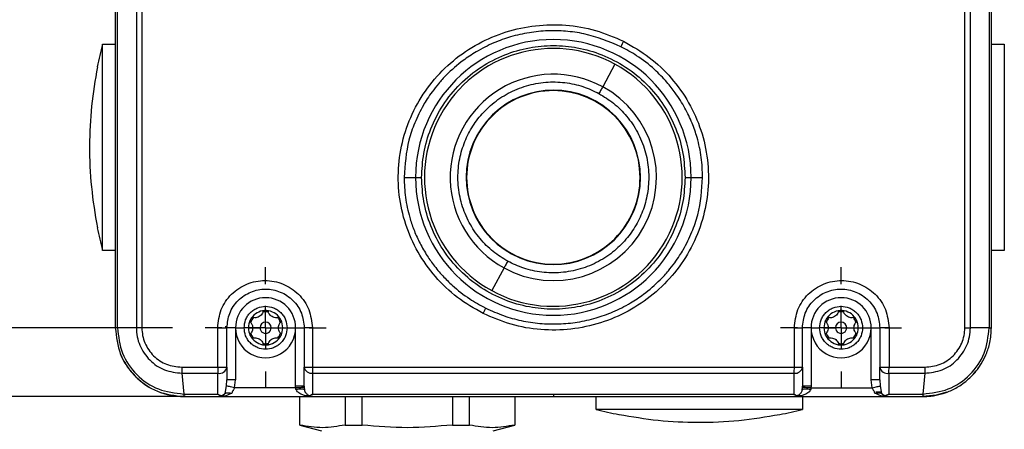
# Model space of a CAD drawing. Header units: millimetres. Extents: x 19 to 819, y 19 to 629.
# Tile 4 of 27: x 117 to 232, y 357 to 405. Entities that reach past the tile are written whole.
import ezdxf

# ---------------------------------------------------------------- set-up
doc = ezdxf.new("R2010")
doc.units = ezdxf.units.MM
doc.header["$LTSCALE"] = 3
doc.linetypes.add('CENTERX2', pattern=[20.32, 12.7, -2.54, 2.54, -2.54])
doc.layers.add('CENTER', color=40, linetype='CENTERX2')
doc.layers.add('DIMENSIONS', color=140, linetype='Continuous', lineweight=25)
doc.styles.add('SLDTEXTSTYLE0', font='TXT', dxfattribs={"width": 0.7})
doc.dimstyles.new('SLDDIMSTYLE1', dxfattribs={"dimtxt": 6.474023, "dimasz": 9.906, "dimexe": 0, "dimexo": 0.0625, "dimgap": 1.618506, "dimtad": 0, "dimtih": 1, "dimtoh": 1, "dimrnd": 1e-09, "dimzin": 4, "dimdsep": 46, "dimtxsty": 'SLDTEXTSTYLE0', "dimsah": 1, "dimcen": 0.09, "dimadec": 0, "dimazin": 1, "dimtfac": 1, "dimtofl": 0, "dimtmove": 0, "dimatfit": 3, "dimfxl": 0, "dimfrac": 2, "dimtolj": 1, "dimtzin": 12, "dimarcsym": 0})
doc.dimstyles.new('SLDDIMSTYLE2', dxfattribs={"dimtxt": 6.474023, "dimasz": 9.906, "dimexe": 0, "dimexo": 0.0625, "dimgap": 1.618506, "dimtad": 0, "dimtih": 1, "dimtoh": 1, "dimrnd": 1e-09, "dimzin": 4, "dimdsep": 46, "dimtxsty": 'SLDTEXTSTYLE0', "dimsah": 1, "dimcen": 0.09, "dimadec": 0, "dimazin": 1, "dimtfac": 1, "dimtmove": 0, "dimatfit": 0, "dimfxl": 0, "dimfrac": 2, "dimtolj": 1, "dimtzin": 12, "dimarcsym": 0})

# ---------------------------------------------------------------- blocks, each defined once
blk = doc.blocks.new('_D_1')
at = {"layer": 'DIMENSIONS'}
for p, q in [((135, 464.68), (88.3, 464.68)), ((97.83, 464.68), (97.83, 418.45)), ((88.21, 406.71), (86.04, 406.71)), ((86.04, 406.71), (86.04, 396.42)), ((107.45, 406.71), (109.62, 406.71)), ((109.62, 406.71), (109.62, 396.42)), ((86.04, 396.42), (88.21, 396.42)), ((109.62, 396.42), (107.45, 396.42)), ((97.83, 368.68), (97.83, 394.98)), ((135, 368.68), (88.3, 368.68))]:
    blk.add_line(p, q, dxfattribs=at)
for points in [[(97.83, 464.68), (96.3, 454.77), (99.35, 454.77)], [(97.83, 368.68), (99.35, 378.59), (96.3, 378.59)]]:
    blk.add_solid(points, dxfattribs=at)
at = {"layer": 'DIMENSIONS', "char_height": 6.35, "attachment_point": 1, "style": 'SLDTEXTSTYLE0'}
for s, insert in [('96.0', (88.21, 416.35)), ('3.78', (88.21, 404.61))]:
    blk.add_mtext(s, dxfattribs=dict(at, insert=insert))
blk = doc.blocks.new('_D_2')
at = {"layer": 'DIMENSIONS'}
for p, q in [((136.54, 472.68), (61.96, 472.68)), ((71.48, 472.68), (71.48, 438.62)), ((61.86, 426.88), (59.69, 426.88)), ((59.69, 426.88), (59.69, 416.59)), ((81.1, 426.88), (83.27, 426.88)), ((83.27, 426.88), (83.27, 416.59)), ((59.69, 416.59), (61.86, 416.59)), ((83.27, 416.59), (81.1, 416.59)), ((71.48, 360.68), (71.48, 415.14)), ((136.54, 360.68), (61.96, 360.68))]:
    blk.add_line(p, q, dxfattribs=at)
for points in [[(71.48, 472.68), (69.96, 462.77), (73, 462.77)], [(71.48, 360.68), (73, 370.59), (69.96, 370.59)]]:
    blk.add_solid(points, dxfattribs=at)
at = {"layer": 'DIMENSIONS', "char_height": 6.35, "attachment_point": 1, "style": 'SLDTEXTSTYLE0'}
for s, insert in [('112.0', (59.17, 436.51)), ('4.41', (61.86, 424.77))]:
    blk.add_mtext(s, dxfattribs=dict(at, insert=insert))
blk = doc.blocks.new('_D_3')
at = {"layer": 'DIMENSIONS'}
for p, q in [((175.54, 504.68), (32.9, 504.68)), ((42.42, 504.68), (42.42, 457.41)), ((32.8, 445.67), (30.63, 445.67)), ((30.63, 445.67), (30.63, 435.38)), ((52.04, 445.67), (54.22, 445.67)), ((54.22, 445.67), (54.22, 435.38)), ((30.63, 435.38), (32.8, 435.38)), ((54.22, 435.38), (52.04, 435.38)), ((42.42, 360.68), (42.42, 433.93)), ((136.54, 360.68), (32.9, 360.68))]:
    blk.add_line(p, q, dxfattribs=at)
for points in [[(42.42, 504.68), (40.9, 494.77), (43.95, 494.77)], [(42.42, 360.68), (43.95, 370.59), (40.9, 370.59)]]:
    blk.add_solid(points, dxfattribs=at)
at = {"layer": 'DIMENSIONS', "char_height": 6.35, "attachment_point": 1, "style": 'SLDTEXTSTYLE0'}
for s, insert in [('144.0', (30.11, 455.3)), ('5.67', (32.8, 443.56))]:
    blk.add_mtext(s, dxfattribs=dict(at, insert=insert))
blk = doc.blocks.new('_D_6')
at = {"layer": 'DIMENSIONS'}
for p, q in [((201.12, 287.97), (198.95, 287.97)), ((198.95, 287.97), (198.95, 277.69)), ((220.36, 287.97), (222.53, 287.97)), ((222.53, 287.97), (222.53, 277.69)), ((159.35, 287.06), (140.3, 287.06)), ((165.35, 287.06), (195.32, 287.06)), ((198.95, 277.69), (201.12, 277.69)), ((222.53, 277.69), (220.36, 277.69))]:
    blk.add_line(p, q, dxfattribs=at)
for points in [[(159.35, 287.06), (149.45, 288.59), (149.45, 285.54)], [(165.35, 287.06), (175.26, 285.54), (175.26, 288.59)]]:
    blk.add_solid(points, dxfattribs=at)
at = {"layer": 'DIMENSIONS', "char_height": 6.35, "attachment_point": 1, "style": 'SLDTEXTSTYLE0'}
for s, insert in [('%%c', (198.93, 297.61)), ('6.0', (208.7, 297.61)), ('0.24', (201.12, 285.87))]:
    blk.add_mtext(s, dxfattribs=dict(at, insert=insert))
blk = doc.blocks.new('SW_CENTERMARKSYMBOL_2')
at = {"layer": 'CENTER', "color": 0}
for p, q in [((0, 5.08), (0, 7.04)), ((0, 0), (0, 2.54)), ((-5.08, 0), (-7.04, 0)), ((0, 0), (-2.54, 0)), ((0, 0), (0, -2.54)), ((0, 0), (2.54, 0)), ((5.08, 0), (7.04, 0)), ((0, -5.08), (0, -7.04))]:
    blk.add_line(p, q, dxfattribs=at)
blk = doc.blocks.new('SW_CENTERMARKSYMBOL_3')
at = {"layer": 'CENTER', "color": 0}
for p, q in [((0, 5.08), (0, 7.04)), ((0, 0), (0, 2.54)), ((-5.08, 0), (-7.04, 0)), ((0, 0), (-2.54, 0)), ((0, 0), (0, -2.54)), ((0, 0), (2.54, 0)), ((5.08, 0), (7.04, 0)), ((0, -5.08), (0, -7.04))]:
    blk.add_line(p, q, dxfattribs=at)

msp = doc.modelspace()

# ---------------------------------------------------------------- linework, layer by layer
for p, q in [((128.354, 464.68), (128.354, 368.68)), ((128.614, 368.68), (128.614, 464.68)), ((130.806, 464.68), (130.806, 368.68)), ((131.451, 464.683), (131.451, 368.678)), ((227.258, 368.678), (227.258, 464.683)), ((227.903, 368.68), (227.903, 464.68)), ((230.095, 464.68), (230.095, 368.68)), ((230.354, 368.68), (230.354, 464.68)), ((126.854, 377.68), (126.854, 401.68)), ((126.854, 401.68), (128.354, 401.68)), ((230.354, 401.68), (231.854, 401.68)), ((231.854, 401.68), (231.854, 377.68)), ((126.262, 399.044), (126.266, 399.035)), ((186.53, 399.353), (185.098, 396.724)), ((161.972, 386.18), (163.311, 386.18)), ((163.311, 386.18), (164.019, 386.18)), ((194.69, 386.18), (195.397, 386.18)), ((195.397, 386.18), (196.737, 386.18)), ((126.266, 380.325), (126.262, 380.317)), ((128.354, 377.68), (126.854, 377.68)), ((231.854, 377.68), (230.354, 377.68)), ((176.938, 376.322), (176.951, 376.37)), ((177.231, 376.255), (177.244, 376.303)), ((179.154, 376.082), (179.154, 376.032)), ((179.554, 376.032), (179.554, 376.082)), ((181.464, 376.303), (181.478, 376.255)), ((181.757, 376.37), (181.771, 376.322)), ((173.611, 375.637), (172.179, 373.008)), ((128.614, 368.68), (128.354, 368.68)), ((130.806, 368.68), (128.614, 368.68)), ((140.276, 364.095), (140.276, 368.68)), ((140.276, 368.68), (141.354, 368.68)), ((141.201, 368.86), (141.204, 368.68)), ((141.354, 364.095), (141.354, 368.68)), ((142.354, 368.68), (141.354, 368.68)), ((142.354, 368.68), (142.354, 362.621)), ((142.354, 368.68), (143.354, 368.68)), ((143.854, 368.68), (144.354, 368.68)), ((144.354, 368.68), (145.204, 368.68)), ((146.504, 368.68), (147.354, 368.68)), ((148.354, 368.68), (149.354, 368.68)), ((149.354, 361.882), (149.354, 368.68)), ((149.354, 368.68), (150.354, 368.68)), ((150.354, 368.68), (150.354, 364.095)), ((151.298, 368.68), (150.354, 368.68)), ((151.298, 368.68), (151.298, 364.095)), ((207.41, 364.095), (207.41, 368.68)), ((207.41, 368.68), (208.354, 368.68)), ((208.354, 364.095), (208.354, 368.68)), ((209.354, 368.68), (208.354, 368.68)), ((209.354, 368.68), (209.354, 361.882)), ((209.354, 368.68), (210.354, 368.68)), ((210.854, 368.68), (211.354, 368.68)), ((211.354, 368.68), (212.204, 368.68)), ((213.504, 368.68), (214.354, 368.68)), ((215.354, 368.68), (216.354, 368.68)), ((216.354, 362.621), (216.354, 368.68)), ((216.354, 368.68), (217.354, 368.68)), ((218.432, 368.68), (217.354, 368.68)), ((217.354, 368.68), (217.354, 364.095)), ((218.432, 368.68), (218.432, 364.095)), ((230.095, 368.68), (227.903, 368.68)), ((230.095, 368.68), (230.354, 368.68)), ((136.096, 364.095), (140.276, 364.095)), ((136.121, 363.388), (140.299, 363.388)), ((136.121, 363.388), (136.329, 360.974)), ((140.276, 364.095), (141.354, 364.095)), ((140.299, 360.973), (140.299, 363.388)), ((141.354, 364.095), (141.354, 362.621)), ((150.354, 364.095), (151.298, 364.095)), ((150.354, 361.882), (150.354, 364.095)), ((151.298, 364.095), (207.41, 364.095)), ((151.315, 363.388), (207.394, 363.388)), ((151.315, 363.388), (151.315, 360.973)), ((207.394, 360.973), (207.394, 363.388)), ((207.41, 364.095), (208.354, 364.095)), ((208.354, 364.095), (208.354, 361.882)), ((217.354, 364.095), (218.432, 364.095)), ((217.354, 362.621), (217.354, 364.095)), ((218.409, 363.388), (222.588, 363.388)), ((218.409, 363.388), (218.41, 360.973)), ((218.432, 364.095), (222.613, 364.095)), ((222.588, 363.388), (222.38, 360.974)), ((141.297, 361.916), (141.354, 362.621)), ((142.354, 362.621), (141.354, 362.621)), ((142.24, 361.68), (142.354, 362.621)), ((217.354, 362.621), (216.354, 362.621)), ((216.469, 361.68), (216.354, 362.621)), ((217.354, 362.621), (217.411, 361.916)), ((141.153, 361.04), (141.297, 361.916)), ((149.359, 361.68), (142.24, 361.68)), ((150.354, 361.882), (149.354, 361.882)), ((149.359, 361.68), (149.354, 361.882)), ((149.393, 361.484), (149.359, 361.68)), ((150.354, 361.882), (150.357, 361.731)), ((150.357, 361.731), (150.371, 361.47)), ((208.338, 361.47), (208.352, 361.731)), ((208.352, 361.731), (208.354, 361.882)), ((209.354, 361.882), (208.354, 361.882)), ((209.349, 361.68), (209.315, 361.484)), ((209.354, 361.882), (209.349, 361.68)), ((209.349, 361.68), (216.469, 361.68)), ((217.533, 361.18), (216.882, 361.18)), ((217.411, 361.916), (217.556, 361.04)), ((136.329, 360.974), (140.299, 360.973)), ((136.354, 360.68), (140.354, 360.68)), ((140.299, 360.973), (140.711, 360.746)), ((140.711, 360.746), (140.354, 360.68)), ((140.354, 360.68), (151.354, 360.68)), ((149.854, 357.364), (149.854, 360.68)), ((151.315, 360.973), (150.953, 360.764)), ((151.354, 360.68), (150.953, 360.764)), ((151.315, 360.973), (179.354, 360.973)), ((151.354, 360.68), (179.354, 360.68)), ((155.109, 360.68), (155.109, 357.364)), ((157.1, 357.364), (157.1, 360.68)), ((167.609, 360.68), (167.609, 357.364)), ((169.6, 357.364), (169.6, 360.68)), ((174.854, 360.68), (174.854, 357.364)), ((179.354, 360.973), (207.394, 360.973)), ((179.354, 360.973), (179.354, 360.68)), ((179.354, 360.68), (207.354, 360.68)), ((184.354, 359.18), (184.354, 360.68)), ((207.755, 360.764), (207.354, 360.68)), ((207.354, 360.68), (218.354, 360.68)), ((207.394, 360.973), (207.755, 360.764)), ((208.354, 360.68), (208.354, 359.18)), ((218.41, 360.973), (217.997, 360.746)), ((218.354, 360.68), (217.997, 360.746)), ((218.354, 360.68), (222.354, 360.68)), ((218.41, 360.973), (222.38, 360.974)), ((208.354, 359.18), (184.354, 359.18)), ((186.991, 358.588), (186.999, 358.592)), ((205.709, 358.592), (205.718, 358.588)), ((149.854, 357.35), (152.354, 356.68)), ((155.109, 357.364), (157.1, 357.364)), ((167.609, 357.364), (169.6, 357.364)), ((172.354, 356.68), (174.854, 357.35))]:
    msp.add_line(p, q)
at = {"flags": 128}
for points in [[(185.098, 396.724), (185.064, 396.662), (185.023, 396.587), (184.975, 396.499), (184.921, 396.4), (184.862, 396.292), (184.8, 396.177), (184.734, 396.057), (184.668, 395.934)], [(174.041, 376.426), (173.974, 376.304), (173.909, 376.184), (173.846, 376.069), (173.787, 375.961), (173.733, 375.862), (173.685, 375.774), (173.644, 375.698), (173.611, 375.637)], [(142.24, 361.68), (142.079, 361.721), (141.923, 361.76), (141.775, 361.797), (141.64, 361.831), (141.522, 361.86), (141.424, 361.885), (141.348, 361.904), (141.297, 361.916)], [(150.357, 361.731), (150.329, 361.73), (150.267, 361.726), (150.172, 361.722), (150.048, 361.715), (149.899, 361.708), (149.73, 361.699), (149.548, 361.69), (149.359, 361.68)], [(209.349, 361.68), (209.161, 361.69), (208.979, 361.699), (208.81, 361.708), (208.661, 361.715), (208.537, 361.722), (208.442, 361.726), (208.379, 361.73), (208.352, 361.731)], [(216.469, 361.68), (216.63, 361.721), (216.786, 361.76), (216.934, 361.797), (217.068, 361.831), (217.187, 361.86), (217.285, 361.885), (217.361, 361.904), (217.411, 361.916)], [(225.182, 361.197), (223.915, 360.834), (222.354, 360.68)]]:
    msp.add_lwpolyline(points, dxfattribs=at)
for centre, radius, start, end in [((174.107, 389.68), 48.753, 165.75002, 168.92575), ((179.354, 386.18), 16.043, 360, 180), ((233.194, 379.169), 51.053, 153.41742, 154.20275), ((179.354, 386.18), 15, 61.42105, 241.42104), ((179.354, 386.18), 15, 241.42105, 61.42104), ((179.354, 386.18), 12.006, 61.42103, 241.42104), ((179.354, 386.18), 12.006, 241.42105, 61.42102), ((179.354, 386.18), 10.15, 61.42104, 241.42104), ((179.354, 386.18), 10.1, 89.99998, 180.00004), ((179.354, 386.18), 10.1, 360, 90), ((179.354, 386.18), 10.15, 241.42104, 61.42104), ((179.354, 386.18), 16.043, 180, 0), ((179.354, 386.18), 10.1, 179.99989, 270.00009), ((179.354, 386.18), 10.1, 269.99993, 0.00007), ((174.109, 389.682), 48.755, 191.07435, 194.24995), ((145.854, 368.68), 3.5, 0.00002, 179.99998), ((212.854, 368.68), 3.5, 0.00003, 179.99997), ((145.854, 368.68), 2, 93.43736, 146.56279), ((145.854, 368.68), 1.85, 80.35376, 99.64624), ((145.854, 368.681), 1.999, 86.5619, 93.4381), ((145.854, 368.68), 2, 33.43765, 86.56244), ((125.332, 393.301), 51.259, 333.40019, 334.18234), ((212.854, 368.68), 2, 93.43736, 146.56279), ((212.854, 368.68), 1.85, 80.35376, 99.64624), ((212.854, 368.681), 1.999, 86.56195, 93.43805), ((212.854, 368.68), 2, 33.43732, 86.56259), ((145.854, 368.68), 2, 153.43748, 179.9994), ((145.855, 368.68), 2.001, 146.56318, 153.43571), ((145.854, 368.68), 1.85, 140.35301, 159.64724), ((145.854, 368.68), 0.65, 0.00033, 179.99967), ((145.854, 368.68), 1.85, 20.35276, 39.64699), ((145.856, 368.681), 1.999, 26.55962, 33.43842), ((145.854, 368.68), 2, 333.43698, 26.56302), ((212.854, 368.68), 2, 153.43703, 179.99984), ((212.854, 368.681), 1.999, 146.56124, 153.43842), ((212.854, 368.68), 1.85, 140.35344, 159.64711), ((212.854, 368.68), 0.65, 0.00033, 179.99967), ((212.854, 368.68), 1.85, 20.35335, 39.6464), ((212.854, 368.68), 2, 26.56312, 33.43722), ((212.854, 368.68), 2, 333.43721, 26.56279), ((145.854, 368.68), 3.5, 179.99992, 0.00008), ((145.854, 368.68), 2, 180.00039, 206.56252), ((145.854, 368.68), 1.85, 200.35276, 219.64699), ((145.854, 368.68), 0.65, 179.99967, 0.00033), ((145.854, 368.68), 1.85, 320.35301, 339.64724), ((212.854, 368.68), 3.5, 179.99991, 0.00009), ((212.854, 368.68), 2, 179.99994, 206.56297), ((212.854, 368.68), 1.85, 200.35289, 219.64656), ((212.854, 368.68), 0.65, 179.99967, 0.00033), ((212.854, 368.68), 1.85, 320.3536, 339.64665), ((145.855, 368.681), 2.001, 206.56429, 213.43682), ((145.854, 368.68), 2, 213.43721, 266.56264), ((145.854, 368.681), 1.85, 260.35376, 279.64624), ((145.854, 368.68), 2, 273.43756, 326.56235), ((145.856, 368.68), 1.999, 326.56158, 333.44038), ((212.854, 368.68), 1.999, 206.56158, 213.43876), ((212.854, 368.68), 2, 213.43721, 266.56264), ((212.854, 368.681), 1.85, 260.35376, 279.64624), ((212.854, 368.68), 2, 273.43741, 326.56268), ((212.854, 368.68), 2, 326.56278, 333.43688), ((136.354, 368.68), 8, 201.82829, 240.04224), ((145.854, 368.68), 1.999, 266.5619, 273.4381), ((212.854, 368.68), 1.999, 266.56195, 273.43805), ((222.354, 368.681), 8, 314.39305, 336.73414), ((149.91, 364.052), 9.634, 179.74417, 183.95284), ((140.463, 364.284), 0.911, 259.63407, 348.02478), ((151.218, 364.262), 0.879, 190.94671, 276.32944), ((164.71, 364.052), 13.412, 179.81696, 182.83887), ((194.004, 364.052), 13.407, 357.16096, 0.18412), ((207.491, 364.262), 0.879, 263.67095, 349.05279), ((218.246, 364.284), 0.911, 191.97555, 280.36569), ((208.796, 364.052), 9.636, 356.0476, 0.25508), ((136.354, 368.68), 8, 247.2495, 270.00032), ((196.353, 406.424), 48.743, 255.74982, 258.92618), ((196.356, 406.424), 48.744, 281.07383, 284.25015)]:
    msp.add_arc(centre, radius, start, end)
for points, knots in [([(171.166, 370.349), (170.147, 370.933), (168.106, 372.103), (165.553, 374.563), (163.502, 377.438), (162.07, 380.664), (161.304, 384.114), (161.243, 387.646), (161.89, 391.12), (163.216, 394.396), (165.161, 397.342), (167.648, 399.853), (170.573, 401.831), (173.824, 403.209), (177.281, 403.942), (180.804, 403.992), (184.302, 403.413), (186.456, 402.482), (187.537, 402.015)], [0, 0, 0, 0, 0.0625184, 0.1252845, 0.1875461, 0.250185, 0.3124841, 0.375056, 0.437589, 0.4999479, 0.5625976, 0.6249149, 0.6875068, 0.7499946, 0.8123929, 0.8750164, 0.9372857, 1, 1, 1, 1]), ([(187.229, 401.387), (185.814, 401.969), (183.73, 402.828), (180.809, 403.217), (178.677, 403.268), (176.527, 403.056), (174.764, 402.659), (173.393, 402.214), (172.393, 401.822), (171.371, 401.346), (170.168, 400.686), (168.616, 399.653), (167.161, 398.391), (166.004, 397.128), (165.27, 396.196), (164.692, 395.357), (163.967, 394.171), (163.201, 392.595), (162.236, 389.816), (162.078, 387.648), (161.972, 386.18)], [0, 0, 0, 0, 0.12970552, 0.19106937, 0.25006905, 0.31137592, 0.37482157, 0.40380583, 0.43430833, 0.46633612, 0.49989646, 0.55123759, 0.62510115, 0.66350925, 0.69719884, 0.72614984, 0.7503454, 0.81576183, 0.87528632, 1, 1, 1, 1]), ([(164.019, 386.18), (164.068, 387.116), (164.171, 389.043), (165.024, 391.901), (166.439, 394.649), (168.434, 397.102), (170.886, 399.094), (173.634, 400.518), (176.492, 401.34), (179.354, 401.602), (182.216, 401.34), (185.075, 400.518), (187.823, 399.094), (190.275, 397.102), (192.27, 394.649), (193.685, 391.901), (194.538, 389.043), (194.64, 387.116), (194.69, 386.18)], [0, 0, 0, 0, 0.058258, 0.1200057, 0.1843204, 0.25, 0.3156796, 0.3799944, 0.441742, 0.5, 0.558258, 0.6200057, 0.6843205, 0.75, 0.8156797, 0.8799943, 0.941742, 1, 1, 1, 1]), ([(187.537, 402.015), (188.56, 401.429), (190.601, 400.26), (193.158, 397.795), (195.207, 394.922), (196.641, 391.691), (197.406, 388.241), (197.465, 384.709), (196.817, 381.233), (195.491, 377.959), (193.541, 375.011), (191.053, 372.502), (188.126, 370.525), (184.872, 369.148), (181.418, 368.418), (177.89, 368.37), (174.397, 368.951), (172.242, 369.883), (171.166, 370.349)], [0, 0, 0, 0, 0.0627247, 0.1252061, 0.1878212, 0.2502169, 0.3126675, 0.3752764, 0.43758, 0.5002265, 0.5626207, 0.6251208, 0.6877176, 0.7500286, 0.8126846, 0.8749851, 0.9375744, 1, 1, 1, 1]), ([(196.737, 386.18), (196.706, 386.956), (196.643, 388.526), (196.237, 390.351), (195.819, 391.673), (195.5, 392.522), (195.12, 393.385), (194.674, 394.259), (194.154, 395.147), (193.469, 396.165), (192.489, 397.402), (191.02, 398.893), (189.23, 400.3), (187.843, 401.053), (187.229, 401.387)], [0, 0, 0, 0, 0.12308608, 0.24944572, 0.2954447, 0.34343114, 0.39339768, 0.44533541, 0.49923602, 0.55679312, 0.64027772, 0.7495386, 0.88896435, 1, 1, 1, 1]), ([(126.266, 399.035), (126.012, 397.517), (125.504, 394.479), (125.295, 389.799), (125.479, 385.058), (126.004, 381.903), (126.266, 380.325)], [0, 0, 0, 0, 0.2452993, 0.4905987, 0.7452994, 1, 1, 1, 1]), ([(174.041, 376.426), (173.463, 376.782), (172.273, 377.515), (170.751, 379.048), (169.493, 380.9), (168.624, 383.018), (168.207, 385.268), (168.254, 387.51), (168.721, 389.612), (169.546, 391.524), (170.704, 393.253), (172.217, 394.786), (174.075, 396.041), (176.192, 396.91), (178.443, 397.329), (180.681, 397.277), (182.795, 396.829), (184.056, 396.227), (184.668, 395.934)], [0, 0, 0, 0, 0.0582581, 0.1200057, 0.1843205, 0.2500001, 0.3156796, 0.3799944, 0.4417419, 0.5000001, 0.5582579, 0.6200056, 0.6843204, 0.75, 0.8156796, 0.8799943, 0.941742, 1, 1, 1, 1]), ([(184.668, 395.934), (185.245, 395.579), (186.435, 394.846), (187.958, 393.313), (189.216, 391.461), (190.084, 389.342), (190.502, 387.093), (190.455, 384.851), (189.988, 382.749), (189.163, 380.837), (188.004, 379.108), (186.491, 377.575), (184.634, 376.32), (182.517, 375.451), (180.266, 375.032), (178.028, 375.084), (175.914, 375.532), (174.653, 376.134), (174.041, 376.426)], [0, 0, 0, 0, 0.058258, 0.1200057, 0.1843205, 0.2500001, 0.3156797, 0.3799943, 0.4417421, 0.5000001, 0.5582581, 0.6200058, 0.6843204, 0.75, 0.8156797, 0.8799945, 0.9417421, 1, 1, 1, 1]), ([(161.972, 386.18), (162.003, 385.399), (162.067, 383.824), (162.518, 381.802), (163.093, 380.091), (163.73, 378.648), (164.505, 377.267), (165.422, 375.942), (166.434, 374.733), (167.81, 373.376), (169.465, 372.071), (170.845, 371.32), (171.475, 370.977)], [0, 0, 0, 0, 0.12411451, 0.25014204, 0.32756629, 0.41101215, 0.5004395, 0.57901531, 0.66686724, 0.75053022, 0.88609971, 1, 1, 1, 1]), ([(194.69, 386.18), (194.64, 385.245), (194.538, 383.318), (193.685, 380.46), (192.27, 377.712), (190.275, 375.259), (187.823, 373.267), (185.075, 371.843), (182.216, 371.021), (179.354, 370.759), (176.492, 371.021), (173.634, 371.843), (170.886, 373.267), (168.434, 375.259), (166.439, 377.712), (165.024, 380.46), (164.171, 383.318), (164.068, 385.245), (164.019, 386.18)], [0, 0, 0, 0, 0.058258, 0.1200056, 0.1843204, 0.2499999, 0.3156796, 0.3799943, 0.441742, 0.5, 0.558258, 0.6200056, 0.6843204, 0.7500001, 0.8156795, 0.8799944, 0.941742, 1, 1, 1, 1]), ([(171.475, 370.977), (172.164, 370.664), (173.499, 370.059), (175.629, 369.478), (177.783, 369.146), (179.979, 369.09), (182.173, 369.303), (183.942, 369.701), (185.315, 370.147), (186.315, 370.538), (187.335, 371.013), (188.536, 371.672), (190.084, 372.702), (191.548, 373.97), (192.714, 375.244), (193.455, 376.187), (194.024, 377.016), (194.74, 378.189), (195.504, 379.756), (196.472, 382.539), (196.63, 384.712), (196.737, 386.18)], [0, 0, 0, 0, 0.0644402, 0.1247888, 0.1875128, 0.2499022, 0.3115619, 0.3749956, 0.4040644, 0.434563, 0.466498, 0.4998765, 0.5512649, 0.6247742, 0.6643059, 0.6983699, 0.7269432, 0.7500068, 0.8154654, 0.8752224, 1, 1, 1, 1]), ([(140.276, 368.68), (140.36, 369.402), (140.526, 370.844), (141.803, 372.674), (143.623, 373.894), (145.783, 374.323), (147.945, 373.897), (149.768, 372.678), (151.048, 370.846), (151.215, 369.403), (151.298, 368.68)], [0, 0, 0, 0, 0.1251767, 0.2501517, 0.3749631, 0.4997198, 0.6245535, 0.7495728, 0.8747146, 1, 1, 1, 1]), ([(207.41, 368.68), (207.494, 369.402), (207.66, 370.845), (208.938, 372.675), (210.758, 373.895), (212.919, 374.323), (215.081, 373.896), (216.903, 372.677), (218.182, 370.846), (218.349, 369.403), (218.432, 368.68)], [0, 0, 0, 0, 0.1251855, 0.2502062, 0.3750848, 0.4998762, 0.6246807, 0.7496318, 0.8747252, 1, 1, 1, 1]), ([(141.354, 368.68), (141.415, 369.248), (141.507, 370.117), (142.069, 371.166), (142.822, 372.101), (144.088, 372.946), (145.849, 373.297), (147.617, 372.949), (149.113, 371.946), (150.154, 370.443), (150.288, 369.263), (150.354, 368.68)], [0, 0, 0, 0, 0.12022663, 0.18426357, 0.25073593, 0.37541988, 0.50001835, 0.62475198, 0.74963484, 0.87643121, 1, 1, 1, 1]), ([(208.354, 368.68), (208.42, 369.262), (208.554, 370.442), (209.594, 371.943), (211.087, 372.947), (212.854, 373.297), (214.616, 372.948), (215.884, 372.103), (216.639, 371.168), (217.201, 370.118), (217.294, 369.248), (217.354, 368.68)], [0, 0, 0, 0, 0.1234618, 0.2501445, 0.3749278, 0.4995772, 0.6242241, 0.7490478, 0.8155831, 0.8796777, 1, 1, 1, 1]), ([(143.354, 368.68), (143.388, 368.995), (143.44, 369.48), (143.751, 370.063), (144.074, 370.46), (144.472, 370.785), (145.054, 371.087), (145.854, 371.241), (146.654, 371.087), (147.237, 370.785), (147.634, 370.46), (147.958, 370.063), (148.269, 369.48), (148.321, 368.995), (148.354, 368.68)], [0, 0, 0, 0, 0.11972166, 0.18482643, 0.24999956, 0.31510495, 0.38027881, 0.50000029, 0.61972177, 0.68482699, 0.75000011, 0.8151055, 0.88027852, 1, 1, 1, 1]), ([(145.556, 370.539), (145.515, 370.441), (145.436, 370.258), (145.225, 370.045), (144.985, 369.907), (144.72, 369.841), (144.522, 369.843), (144.414, 369.864), (144.394, 369.868)], [0, 0, 0, 0, 0.2143368, 0.4050402, 0.601123, 0.7747498, 0.9593398, 1, 1, 1, 1]), ([(145.556, 370.539), (145.565, 370.56), (145.584, 370.603), (145.638, 370.65), (145.692, 370.672), (145.724, 370.676), (145.734, 370.677)], [0, 0, 0, 0, 0.28775, 0.5868947, 0.8713456, 1, 1, 1, 1]), ([(145.974, 370.677), (145.995, 370.674), (146.036, 370.667), (146.09, 370.635), (146.131, 370.591), (146.146, 370.555), (146.153, 370.539)], [0, 0, 0, 0, 0.2619158, 0.5187681, 0.776788, 1, 1, 1, 1]), ([(147.314, 369.868), (147.21, 369.855), (147.011, 369.831), (146.722, 369.908), (146.482, 370.047), (146.292, 370.243), (146.195, 370.416), (146.159, 370.52), (146.153, 370.539)], [0, 0, 0, 0, 0.214338, 0.405041, 0.6011212, 0.7747431, 0.9593366, 1, 1, 1, 1]), ([(210.354, 368.68), (210.388, 368.995), (210.44, 369.48), (210.751, 370.063), (211.074, 370.46), (211.472, 370.785), (212.054, 371.087), (212.854, 371.241), (213.654, 371.087), (214.237, 370.785), (214.634, 370.46), (214.958, 370.063), (215.269, 369.48), (215.321, 368.995), (215.354, 368.68)], [0, 0, 0, 0, 0.1197215, 0.1848263, 0.2499996, 0.315105, 0.3802786, 0.5000001, 0.6197215, 0.6848269, 0.7500004, 0.8151056, 0.8802785, 1, 1, 1, 1]), ([(212.556, 370.539), (212.515, 370.441), (212.436, 370.258), (212.225, 370.045), (211.985, 369.907), (211.72, 369.841), (211.522, 369.843), (211.414, 369.864), (211.394, 369.868)], [0, 0, 0, 0, 0.2143378, 0.4050397, 0.6011218, 0.7747468, 0.9593374, 1, 1, 1, 1]), ([(212.556, 370.539), (212.565, 370.56), (212.584, 370.603), (212.638, 370.65), (212.692, 370.672), (212.724, 370.676), (212.734, 370.677)], [0, 0, 0, 0, 0.287749, 0.5868848, 0.87136, 1, 1, 1, 1]), ([(212.974, 370.677), (212.995, 370.674), (213.036, 370.667), (213.09, 370.635), (213.131, 370.591), (213.146, 370.555), (213.153, 370.539)], [0, 0, 0, 0, 0.2618967, 0.5187594, 0.7767882, 1, 1, 1, 1]), ([(214.314, 369.868), (214.21, 369.855), (214.011, 369.831), (213.722, 369.908), (213.482, 370.047), (213.292, 370.243), (213.195, 370.416), (213.159, 370.52), (213.153, 370.539)], [0, 0, 0, 0, 0.2143367, 0.4050385, 0.6011209, 0.7747437, 0.9593366, 1, 1, 1, 1]), ([(144.044, 369.485), (144.046, 369.506), (144.049, 369.537), (144.061, 369.565), (144.065, 369.575)], [0, 0, 0, 0, 0.6691884, 1, 1, 1, 1]), ([(144.096, 369.351), (144.082, 369.37), (144.052, 369.41), (144.047, 369.459), (144.044, 369.485)], [0, 0, 0, 0, 0.46974413, 1, 1, 1, 1]), ([(144.096, 369.351), (144.159, 369.267), (144.279, 369.107), (144.346, 368.866), (144.352, 368.727), (144.354, 368.68)], [0, 0, 0, 0, 0.4286531, 0.8100383, 1, 1, 1, 1]), ([(144.185, 369.783), (144.199, 369.799), (144.225, 369.831), (144.28, 369.862), (144.338, 369.875), (144.377, 369.87), (144.394, 369.868)], [0, 0, 0, 0, 0.2618841, 0.5187473, 0.7767748, 1, 1, 1, 1]), ([(147.314, 369.868), (147.337, 369.87), (147.384, 369.876), (147.452, 369.852), (147.498, 369.817), (147.517, 369.791), (147.523, 369.783)], [0, 0, 0, 0, 0.2877372, 0.5868775, 0.8713526, 1, 1, 1, 1]), ([(147.354, 368.68), (147.362, 368.773), (147.377, 368.954), (147.478, 369.183), (147.573, 369.302), (147.613, 369.351)], [0, 0, 0, 0, 0.3779578, 0.740213, 1, 1, 1, 1]), ([(147.643, 369.575), (147.651, 369.555), (147.666, 369.516), (147.665, 369.453), (147.647, 369.396), (147.624, 369.365), (147.613, 369.351)], [0, 0, 0, 0, 0.2619046, 0.5187431, 0.7767801, 1, 1, 1, 1]), ([(211.044, 369.485), (211.046, 369.506), (211.048, 369.537), (211.061, 369.565), (211.065, 369.575)], [0, 0, 0, 0, 0.6691721, 1, 1, 1, 1]), ([(211.096, 369.351), (211.082, 369.37), (211.052, 369.41), (211.047, 369.459), (211.044, 369.485)], [0, 0, 0, 0, 0.4697561, 1, 1, 1, 1]), ([(211.096, 369.351), (211.159, 369.267), (211.279, 369.107), (211.346, 368.866), (211.352, 368.727), (211.354, 368.68)], [0, 0, 0, 0, 0.4286542, 0.8100385, 1, 1, 1, 1]), ([(211.185, 369.783), (211.199, 369.799), (211.225, 369.831), (211.28, 369.862), (211.338, 369.875), (211.377, 369.87), (211.394, 369.868)], [0, 0, 0, 0, 0.261894, 0.5187618, 0.7767787, 1, 1, 1, 1]), ([(214.314, 369.868), (214.337, 369.87), (214.384, 369.876), (214.452, 369.852), (214.498, 369.817), (214.517, 369.791), (214.523, 369.783)], [0, 0, 0, 0, 0.2877552, 0.5868755, 0.8713468, 1, 1, 1, 1]), ([(214.354, 368.68), (214.362, 368.773), (214.377, 368.954), (214.478, 369.183), (214.573, 369.302), (214.613, 369.351)], [0, 0, 0, 0, 0.3779571, 0.7402145, 1, 1, 1, 1]), ([(214.643, 369.575), (214.651, 369.555), (214.666, 369.516), (214.665, 369.453), (214.647, 369.396), (214.624, 369.365), (214.613, 369.351)], [0, 0, 0, 0, 0.2619048, 0.5187457, 0.7767779, 1, 1, 1, 1]), ([(128.354, 368.68), (128.475, 367.632), (128.715, 365.537), (130.563, 362.894), (133.205, 361.042), (135.304, 360.801), (136.354, 360.68)], [0, 0, 0, 0, 0.2500909, 0.4996001, 0.7494535, 1, 1, 1, 1]), ([(128.614, 368.68), (128.73, 367.67), (128.962, 365.651), (130.743, 363.106), (133.291, 361.321), (135.315, 361.089), (136.329, 360.974)], [0, 0, 0, 0, 0.2499822, 0.4993918, 0.7491934, 1, 1, 1, 1]), ([(130.806, 368.68), (130.826, 368.332), (130.866, 367.637), (131.291, 366.308), (132.266, 364.846), (134.038, 363.631), (135.425, 363.469), (136.121, 363.388)], [0, 0, 0, 0, 0.1258464, 0.2512952, 0.5005609, 0.7494895, 1, 1, 1, 1]), ([(131.451, 368.678), (131.39, 368.678), (131.273, 368.679), (131.103, 368.679), (130.948, 368.68), (130.851, 368.68), (130.806, 368.68)], [0, 0, 0, 0, 0.28065814, 0.54676993, 0.78928881, 1, 1, 1, 1]), ([(131.451, 368.678), (131.468, 368.376), (131.504, 367.77), (131.878, 366.613), (132.734, 365.341), (134.284, 364.294), (135.491, 364.161), (136.096, 364.095)], [0, 0, 0, 0, 0.1255086, 0.2513657, 0.5010362, 0.7501752, 1, 1, 1, 1]), ([(148.354, 368.68), (148.321, 368.366), (148.269, 367.881), (147.958, 367.298), (147.635, 366.901), (147.237, 366.576), (146.654, 366.274), (145.854, 366.12), (145.055, 366.274), (144.472, 366.575), (144.074, 366.901), (143.751, 367.298), (143.44, 367.881), (143.388, 368.366), (143.354, 368.68)], [0, 0, 0, 0, 0.1197222, 0.1848268, 0.2500004, 0.3151049, 0.3802786, 0.4999998, 0.6197211, 0.684827, 0.75, 0.8151052, 0.8802777, 1, 1, 1, 1]), ([(144.044, 367.876), (144.047, 367.898), (144.051, 367.942), (144.075, 367.986), (144.093, 368.006), (144.096, 368.01)], [0, 0, 0, 0, 0.4558393, 0.8955128, 1, 1, 1, 1]), ([(144.354, 368.68), (144.347, 368.588), (144.332, 368.407), (144.231, 368.178), (144.136, 368.059), (144.096, 368.01)], [0, 0, 0, 0, 0.377964, 0.7402156, 1, 1, 1, 1]), ([(147.613, 368.01), (147.549, 368.094), (147.43, 368.254), (147.363, 368.495), (147.356, 368.634), (147.354, 368.68)], [0, 0, 0, 0, 0.4286488, 0.8100301, 1, 1, 1, 1]), ([(147.613, 368.01), (147.626, 367.991), (147.654, 367.953), (147.668, 367.883), (147.661, 367.826), (147.647, 367.795), (147.643, 367.786)], [0, 0, 0, 0, 0.2877593, 0.5868944, 0.8713422, 1, 1, 1, 1]), ([(215.354, 368.68), (215.321, 368.366), (215.269, 367.881), (214.958, 367.298), (214.635, 366.901), (214.237, 366.576), (213.654, 366.274), (212.854, 366.12), (212.055, 366.274), (211.472, 366.575), (211.074, 366.901), (210.751, 367.298), (210.44, 367.881), (210.388, 368.366), (210.354, 368.68)], [0, 0, 0, 0, 0.1197222, 0.1848269, 0.2500001, 0.3151051, 0.3802789, 0.5000001, 0.6197213, 0.6848266, 0.75, 0.8151051, 0.8802778, 1, 1, 1, 1]), ([(211.044, 367.876), (211.047, 367.898), (211.051, 367.942), (211.075, 367.986), (211.093, 368.006), (211.096, 368.01)], [0, 0, 0, 0, 0.4558397, 0.8954974, 1, 1, 1, 1]), ([(211.354, 368.68), (211.347, 368.588), (211.332, 368.407), (211.231, 368.178), (211.136, 368.059), (211.096, 368.01)], [0, 0, 0, 0, 0.3779636, 0.7402172, 1, 1, 1, 1]), ([(214.613, 368.01), (214.549, 368.094), (214.43, 368.254), (214.363, 368.495), (214.356, 368.634), (214.354, 368.68)], [0, 0, 0, 0, 0.4286489, 0.8100303, 1, 1, 1, 1]), ([(214.613, 368.01), (214.626, 367.991), (214.654, 367.953), (214.668, 367.883), (214.661, 367.826), (214.647, 367.795), (214.643, 367.786)], [0, 0, 0, 0, 0.2877588, 0.5868961, 0.8713465, 1, 1, 1, 1]), ([(222.354, 360.68), (222.664, 360.691), (223.398, 360.716), (224.429, 360.929), (225.569, 361.322), (226.778, 361.953), (228.05, 362.974), (229.078, 364.248), (229.777, 365.596), (230.253, 367.051), (230.318, 368.1), (230.354, 368.68)], [0, 0, 0, 0, 0.0741076, 0.1753831, 0.2501323, 0.3618136, 0.4996863, 0.6371349, 0.7497871, 0.8614069, 1, 1, 1, 1]), ([(222.38, 360.974), (223.391, 361.089), (225.411, 361.319), (227.96, 363.1), (229.746, 365.647), (229.979, 367.669), (230.095, 368.68)], [0, 0, 0, 0, 0.2501492, 0.4997292, 0.7497406, 1, 1, 1, 1]), ([(222.588, 363.388), (223.282, 363.469), (224.668, 363.631), (226.44, 364.843), (227.417, 366.304), (227.843, 367.633), (227.883, 368.33), (227.903, 368.68)], [0, 0, 0, 0, 0.24994899, 0.49914962, 0.74814294, 0.87344818, 1, 1, 1, 1]), ([(222.613, 364.095), (223.216, 364.161), (224.422, 364.295), (225.973, 365.339), (226.83, 366.609), (227.205, 367.767), (227.241, 368.374), (227.258, 368.678)], [0, 0, 0, 0, 0.2493117, 0.4986588, 0.7480981, 0.8737576, 1, 1, 1, 1]), ([(227.258, 368.678), (227.319, 368.678), (227.436, 368.679), (227.606, 368.679), (227.76, 368.68), (227.858, 368.68), (227.903, 368.68)], [0, 0, 0, 0, 0.2806603, 0.5467672, 0.789291, 1, 1, 1, 1]), ([(144.065, 367.786), (144.058, 367.806), (144.046, 367.834), (144.045, 367.865), (144.044, 367.876)], [0, 0, 0, 0, 0.6735325, 1, 1, 1, 1]), ([(144.394, 367.493), (144.371, 367.491), (144.324, 367.485), (144.257, 367.509), (144.211, 367.544), (144.191, 367.57), (144.185, 367.578)], [0, 0, 0, 0, 0.287768, 0.5868781, 0.8713528, 1, 1, 1, 1]), ([(144.394, 367.493), (144.499, 367.506), (144.697, 367.53), (144.987, 367.453), (145.227, 367.314), (145.417, 367.118), (145.514, 366.945), (145.55, 366.841), (145.556, 366.822)], [0, 0, 0, 0, 0.2143334, 0.4050369, 0.601122, 0.7747443, 0.9593382, 1, 1, 1, 1]), ([(145.734, 366.684), (145.714, 366.687), (145.672, 366.693), (145.619, 366.726), (145.578, 366.77), (145.563, 366.806), (145.556, 366.822)], [0, 0, 0, 0, 0.2618863, 0.5187664, 0.7767872, 1, 1, 1, 1]), ([(146.153, 366.822), (146.143, 366.801), (146.124, 366.758), (146.071, 366.711), (146.017, 366.689), (145.984, 366.685), (145.974, 366.684)], [0, 0, 0, 0, 0.28774835, 0.58686816, 0.87134639, 1, 1, 1, 1]), ([(146.153, 366.822), (146.194, 366.919), (146.272, 367.103), (146.484, 367.316), (146.724, 367.454), (146.989, 367.52), (147.187, 367.518), (147.295, 367.497), (147.314, 367.493)], [0, 0, 0, 0, 0.2143383, 0.4050374, 0.6011195, 0.7747457, 0.9593349, 1, 1, 1, 1]), ([(147.523, 367.578), (147.51, 367.562), (147.484, 367.529), (147.429, 367.499), (147.37, 367.486), (147.332, 367.491), (147.314, 367.493)], [0, 0, 0, 0, 0.2619076, 0.5187733, 0.7767727, 1, 1, 1, 1]), ([(211.065, 367.786), (211.058, 367.806), (211.046, 367.834), (211.045, 367.865), (211.044, 367.876)], [0, 0, 0, 0, 0.6735305, 1, 1, 1, 1]), ([(211.394, 367.493), (211.371, 367.491), (211.324, 367.485), (211.257, 367.509), (211.211, 367.544), (211.191, 367.57), (211.185, 367.578)], [0, 0, 0, 0, 0.2877565, 0.5868783, 0.871351, 1, 1, 1, 1]), ([(211.394, 367.493), (211.499, 367.506), (211.697, 367.53), (211.987, 367.453), (212.227, 367.314), (212.417, 367.118), (212.514, 366.945), (212.55, 366.841), (212.556, 366.822)], [0, 0, 0, 0, 0.2143367, 0.4050385, 0.6011209, 0.7747437, 0.9593366, 1, 1, 1, 1]), ([(212.734, 366.684), (212.714, 366.687), (212.672, 366.693), (212.619, 366.726), (212.578, 366.77), (212.563, 366.806), (212.556, 366.822)], [0, 0, 0, 0, 0.26189671, 0.5187594, 0.77678816, 1, 1, 1, 1]), ([(213.153, 366.822), (213.143, 366.801), (213.124, 366.758), (213.071, 366.711), (213.017, 366.689), (212.984, 366.685), (212.974, 366.684)], [0, 0, 0, 0, 0.287749, 0.5868848, 0.87136, 1, 1, 1, 1]), ([(213.153, 366.822), (213.194, 366.919), (213.272, 367.103), (213.484, 367.316), (213.724, 367.454), (213.989, 367.52), (214.187, 367.518), (214.295, 367.497), (214.314, 367.493)], [0, 0, 0, 0, 0.2143378, 0.4050397, 0.6011218, 0.7747468, 0.9593374, 1, 1, 1, 1]), ([(214.523, 367.578), (214.51, 367.562), (214.484, 367.529), (214.429, 367.499), (214.37, 367.486), (214.332, 367.491), (214.314, 367.493)], [0, 0, 0, 0, 0.26189786, 0.51876432, 0.77677983, 1, 1, 1, 1]), ([(136.096, 364.095), (136.096, 364.03), (136.097, 363.902), (136.102, 363.717), (136.109, 363.546), (136.117, 363.438), (136.121, 363.388)], [0, 0, 0, 0, 0.2756664, 0.540813, 0.7853589, 1, 1, 1, 1]), ([(222.613, 364.095), (222.613, 364.03), (222.612, 363.902), (222.607, 363.717), (222.6, 363.546), (222.592, 363.438), (222.588, 363.388)], [0, 0, 0, 0, 0.2756644, 0.5408087, 0.7853515, 1, 1, 1, 1]), ([(141.153, 361.04), (141.205, 361.062), (141.313, 361.107), (141.5, 361.121), (141.706, 361.108), (141.848, 361.077), (141.924, 361.06)], [0, 0, 0, 0, 0.2119086, 0.4459944, 0.704806, 1, 1, 1, 1]), ([(142.24, 361.68), (142.211, 361.626), (142.163, 361.536), (142.101, 361.431), (142.041, 361.329), (141.975, 361.216), (141.94, 361.111), (141.924, 361.06)], [0, 0, 0, 0, 0.2648967, 0.437417, 0.5243035, 0.773536, 1, 1, 1, 1]), ([(150.371, 361.47), (150.33, 361.49), (150.225, 361.54), (150.072, 361.537), (149.903, 361.537), (149.687, 361.523), (149.508, 361.499), (149.393, 361.484)], [0, 0, 0, 0, 0.1368076, 0.3470382, 0.452344, 0.6504606, 1, 1, 1, 1]), ([(151.354, 360.68), (150.92, 360.714), (150.306, 360.761), (149.703, 361.094), (149.481, 361.312), (149.421, 361.429), (149.393, 361.484)], [0, 0, 0, 0, 0.5827724, 0.8225257, 0.9174451, 1, 1, 1, 1]), ([(150.371, 361.47), (150.372, 361.467), (150.377, 361.46), (150.383, 361.439), (150.39, 361.417), (150.395, 361.399), (150.396, 361.394)], [0, 0, 0, 0, 0.1185667, 0.3213832, 0.8116261, 1, 1, 1, 1]), ([(150.953, 360.764), (150.904, 360.789), (150.804, 360.839), (150.674, 360.942), (150.562, 361.063), (150.483, 361.184), (150.429, 361.295), (150.407, 361.361), (150.396, 361.394)], [0, 0, 0, 0, 0.1908688, 0.3851403, 0.5711155, 0.7596362, 0.8795626, 1, 1, 1, 1]), ([(209.315, 361.484), (209.287, 361.429), (209.228, 361.312), (209.005, 361.094), (208.403, 360.761), (207.789, 360.714), (207.354, 360.68)], [0, 0, 0, 0, 0.082551, 0.1774751, 0.4172267, 1, 1, 1, 1]), ([(208.313, 361.394), (208.294, 361.341), (208.255, 361.231), (208.161, 361.082), (208.043, 360.947), (207.927, 360.857), (207.828, 360.798), (207.78, 360.776), (207.755, 360.764)], [0, 0, 0, 0, 0.197196, 0.402003, 0.6039664, 0.8154677, 0.9071603, 1, 1, 1, 1]), ([(208.313, 361.394), (208.316, 361.406), (208.322, 361.427), (208.33, 361.452), (208.335, 361.466), (208.338, 361.47), (208.338, 361.47)], [0, 0, 0, 0, 0.4522933, 0.8348892, 0.9769031, 1, 1, 1, 1]), ([(209.315, 361.484), (209.201, 361.499), (209.02, 361.523), (208.804, 361.537), (208.635, 361.537), (208.482, 361.54), (208.379, 361.49), (208.338, 361.47)], [0, 0, 0, 0, 0.35047476, 0.55024071, 0.65484097, 0.86380341, 1, 1, 1, 1]), ([(216.785, 361.06), (216.769, 361.111), (216.734, 361.216), (216.668, 361.329), (216.608, 361.431), (216.546, 361.536), (216.498, 361.626), (216.469, 361.68)], [0, 0, 0, 0, 0.226514, 0.4745747, 0.561359, 0.7340605, 1, 1, 1, 1]), ([(216.785, 361.06), (216.861, 361.077), (217.003, 361.108), (217.209, 361.121), (217.396, 361.107), (217.504, 361.062), (217.556, 361.04)], [0, 0, 0, 0, 0.2942962, 0.5540188, 0.788058, 1, 1, 1, 1]), ([(136.329, 360.974), (136.332, 360.923), (136.336, 360.843), (136.343, 360.745), (136.351, 360.698), (136.354, 360.68)], [0, 0, 0, 0, 0.5127166, 0.81688617, 1, 1, 1, 1]), ([(141.924, 361.06), (141.695, 360.952), (141.199, 360.717), (140.65, 360.693), (140.354, 360.68)], [0, 0, 0, 0, 0.4613438, 1, 1, 1, 1]), ([(141.034, 360.947), (141.011, 360.927), (140.964, 360.886), (140.886, 360.832), (140.802, 360.784), (140.742, 360.759), (140.711, 360.746)], [0, 0, 0, 0, 0.2414457, 0.4868421, 0.741244, 1, 1, 1, 1]), ([(141.034, 360.947), (141.045, 360.957), (141.067, 360.977), (141.098, 361.004), (141.127, 361.025), (141.145, 361.035), (141.153, 361.041)], [0, 0, 0, 0, 0.3004639, 0.588626, 0.8051265, 1, 1, 1, 1]), ([(218.354, 360.68), (218.059, 360.693), (217.51, 360.717), (217.014, 360.952), (216.785, 361.06)], [0, 0, 0, 0, 0.5386579, 1, 1, 1, 1]), ([(217.556, 361.041), (217.565, 361.035), (217.587, 361.022), (217.616, 360.999), (217.646, 360.973), (217.665, 360.956), (217.675, 360.947)], [0, 0, 0, 0, 0.2233579, 0.4919324, 0.7376521, 1, 1, 1, 1]), ([(217.997, 360.746), (217.968, 360.758), (217.91, 360.782), (217.827, 360.829), (217.747, 360.883), (217.699, 360.926), (217.675, 360.947)], [0, 0, 0, 0, 0.2463048, 0.4935143, 0.7464688, 1, 1, 1, 1]), ([(222.38, 360.974), (222.378, 360.911), (222.376, 360.824), (222.374, 360.723), (222.359, 360.69), (222.354, 360.68)], [0, 0, 0, 0, 0.640136, 0.8894195, 1, 1, 1, 1]), ([(186.999, 358.592), (188.518, 358.338), (191.556, 357.83), (196.236, 357.621), (200.977, 357.805), (204.132, 358.33), (205.709, 358.592)], [0, 0, 0, 0, 0.2452992, 0.4905986, 0.7452993, 1, 1, 1, 1]), ([(155.109, 357.364), (154.239, 357.211), (152.488, 356.901), (150.736, 357.209), (149.854, 357.364)], [0, 0, 0, 0, 0.496749, 1, 1, 1, 1]), ([(167.609, 357.364), (165.869, 357.211), (162.366, 356.901), (158.863, 357.209), (157.1, 357.364)], [0, 0, 0, 0, 0.4967151, 1, 1, 1, 1]), ([(174.854, 357.364), (173.984, 357.211), (172.233, 356.901), (170.481, 357.209), (169.6, 357.364)], [0, 0, 0, 0, 0.496749, 1, 1, 1, 1])]:
    msp.add_open_spline(points, degree=3, knots=knots)

# ---------------------------------------------------------------- block references
at = {"layer": 'CENTER'}
for name, p in [('SW_CENTERMARKSYMBOL_3', (145.854, 368.68)), ('SW_CENTERMARKSYMBOL_2', (212.854, 368.68))]:
    msp.add_blockref(name, p, dxfattribs=at)

# ---------------------------------------------------------------- dimensions: what is measured, and where the dimension line sits
at = {"layer": 'DIMENSIONS'}
for base, p1, p2, picture, middle in [((42.422, 360.68), (179.354, 504.68), (140.354, 360.68), '_D_3', (42.422, 445.668)), ((71.481, 360.68), (140.354, 472.68), (140.354, 360.68), '_D_2', (71.481, 426.878)), ((97.829, 368.68), (138.814, 464.68), (138.814, 368.68), '_D_1', (97.829, 406.714))]:
    dim = msp.add_linear_dim(base=base, p1=p1, p2=p2, angle=90, dimstyle='SLDDIMSTYLE1', dxfattribs=at)
    dim.commit()
    dim.dimension.update_dxf_attribs({"geometry": picture, "text_midpoint": middle, "dimtype": 160})
dim = msp.add_linear_dim(base=(165.354, 287.063), p1=(159.354, 368.68), p2=(165.354, 368.68), angle=0, text='%%c<>', dimstyle='SLDDIMSTYLE2', dxfattribs=at)
dim.commit()
dim.dimension.update_dxf_attribs({"geometry": '_D_6', "text_midpoint": (210.741, 287.063), "dimtype": 160})

doc.saveas('drawing.dxf')
